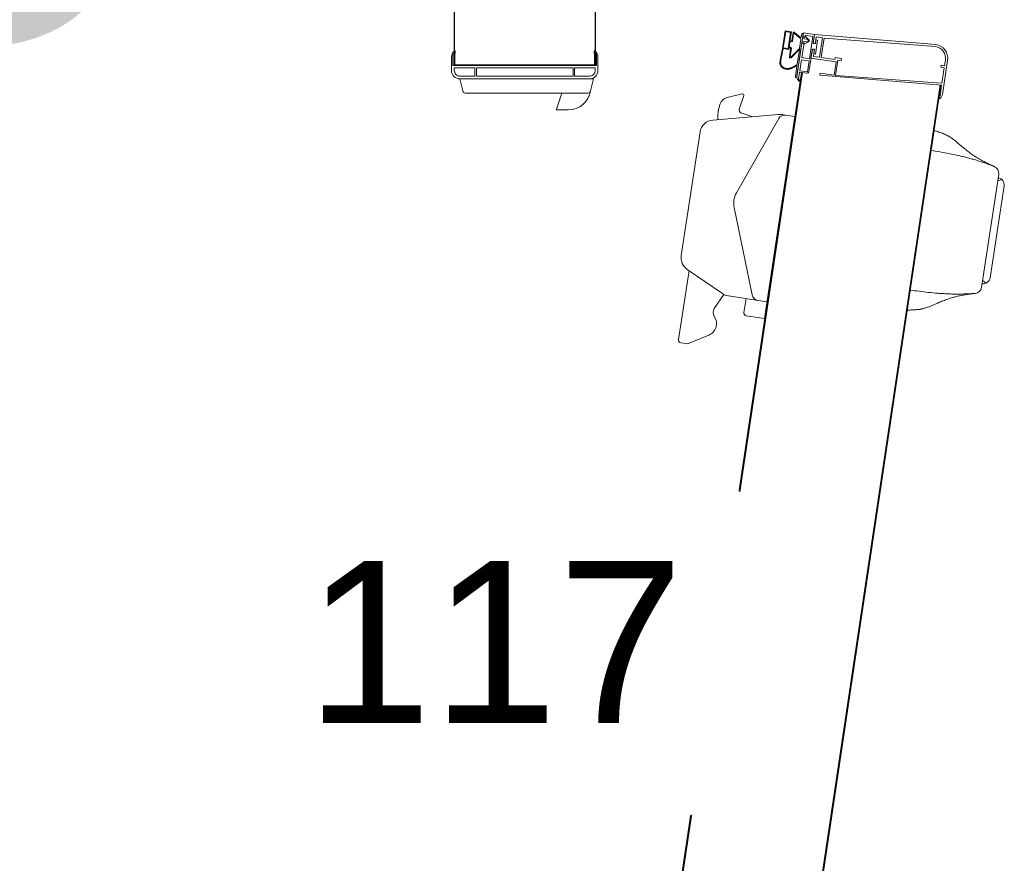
# Model space of a CAD drawing. Header units: millimetres. Extents: x 251300 to 581040, y -9130 to 111283.
# Tile 51 of 57: x 279721 to 280420, y 60001 to 60600. Entities that reach past the tile are written whole.
import ezdxf
from ezdxf.enums import TextEntityAlignment as Align

# ---------------------------------------------------------------- set-up
doc = ezdxf.new("R2010")
doc.units = ezdxf.units.MM
doc.set_wipeout_variables(frame=1)
for name, color, linetype, lineweight in [('APPARAAT1', 2, 'Continuous', 25), ('APPARAAT5', 7, 'Continuous', 5), ('POSITIENUMMER', 141, 'Continuous', 20), ('TEKST PS', 10, 'Continuous', 9)]:
    doc.layers.add(name, color=color, linetype=linetype, lineweight=lineweight)
doc.styles.add('PS', font='arial.ttf')
doc.styles.get("Standard").update_dxf_attribs({"font": 'arial.ttf'})
doc.dimstyles.get("Standard").update_dxf_attribs({"dimtxt": 0.18, "dimasz": 0.18, "dimexe": 0.18, "dimexo": 0.0625, "dimgap": 0.09, "dimtad": 0, "dimtih": 1, "dimtoh": 1, "dimdec": 4, "dimzin": 0, "dimdsep": 46, "dimtxsty": 'Standard', "dimcen": 0.09, "dimadec": 0, "dimazin": 0, "dimtfac": 1, "dimtdec": 4, "dimtofl": 0, "dimtmove": 0, "dimatfit": 3, "dimfxl": 1, "dimtolj": 1, "dimtzin": 0, "dimarcsym": 0})

# ---------------------------------------------------------------- blocks, each defined once
blk = doc.blocks.new('*D22')
at = {"layer": 'APPARAAT5', "color": 0, "lineweight": -2, "ltscale": 3, "transparency": 16777216}
for p, q in [((-90.0000004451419, 5.899351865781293), (-90.0000004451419, 2.920166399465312)), ((-10.00000041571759, 5.899358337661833), (-10.00000041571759, 2.920166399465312)), ((-89.99100044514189, 2.929166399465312), (-50.02666891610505, 2.929166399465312)), ((-10.00900041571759, 2.929166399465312), (-49.97333194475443, 2.929166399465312))]:
    blk.add_line(p, q, dxfattribs=at)
at = {"layer": 'APPARAAT5', "color": 0, "ltscale": 3, "transparency": 16777216}
for points in [[(-89.99100044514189, 2.930666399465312), (-89.99100044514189, 2.927666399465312), (-90.0000004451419, 2.929166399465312)], [(-10.00900041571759, 2.930666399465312), (-10.00900041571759, 2.927666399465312), (-10.00000041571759, 2.929166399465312)]]:
    blk.add_solid(points, dxfattribs=at)
at = {"layer": 'Defpoints', "color": 0, "ltscale": 3, "transparency": 16777216}
for p in [(-90.0000004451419, 5.902476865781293), (-10.00000041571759, 5.902483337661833), (-90.0000004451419, 2.929166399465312)]:
    blk.add_point(p, dxfattribs=at)
at = {"layer": 'APPARAAT5', "color": 0, "ltscale": 3, "transparency": 16777216, "insert": (-50.00000043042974, 2.929166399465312), "char_height": 0.009, "attachment_point": 5}
blk.add_mtext('\\A1;80.0000', dxfattribs=at)
blk = doc.blocks.new('POSITIENUMMER')
at = {"layer": 'POSITIENUMMER', "style": 'PS', "flags": 1}
for tag, p in [('MERK-TYPE', (-1.223591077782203, -6.806544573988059)), ('AFMETINGEN', (-1.223591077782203, -10.86303384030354)), ('OMSCHRIJVING', (-1.223591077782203, -14.79268355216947)), ('OPMERKINGEN', (-1.223591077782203, -18.97602202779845))]:
    blk.add_attdef(tag, p, '', height=2.8, dxfattribs=at)
blk.add_wipeout([(-5.032262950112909, 0.0007787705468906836), (-5.029001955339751, 0.10618616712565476), (-5.020457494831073, 0.20195036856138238), (-4.998425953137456, 0.3415247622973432), (-4.965630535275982, 0.47847367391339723), (-4.926067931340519, 0.6028461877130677), (-4.86174754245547, 0.7614289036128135), (-4.78115128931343, 0.9202483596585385), (-4.688174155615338, 1.072111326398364), (-4.60008236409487, 1.1960807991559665), (-4.539495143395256, 1.2731482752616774), (-4.478816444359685, 1.3449767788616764), (-4.425097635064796, 1.4047550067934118), (-4.347878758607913, 1.4853094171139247), (-4.2575753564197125, 1.5726415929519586), (-4.1812497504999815, 1.6415089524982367), (-4.0700982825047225, 1.7348597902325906), (-3.9112874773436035, 1.8561621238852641), (-3.7746965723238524, 1.950929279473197), (-3.6225159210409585, 2.047678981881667), (-3.4928559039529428, 2.123686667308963), (-3.306528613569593, 2.223833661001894), (-3.176570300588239, 2.2880089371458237), (-3.016439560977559, 2.3613122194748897), (-2.860133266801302, 2.427234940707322), (-2.717676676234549, 2.482850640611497), (-2.5334903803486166, 2.548910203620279), (-2.35887238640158, 2.6058666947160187), (-2.1668058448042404, 2.6625692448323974), (-2.0030048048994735, 2.7062916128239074), (-1.7279170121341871, 2.7706943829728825), (-1.5254038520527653, 2.811260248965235), (-1.3697134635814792, 2.8386797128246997), (-1.126969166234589, 2.8751360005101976), (-0.9349818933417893, 2.898702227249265), (-0.7259509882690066, 2.9192149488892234), (-0.5150929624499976, 2.9345826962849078), (-0.2784374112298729, 2.9455640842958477), (-0.09449865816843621, 2.9495679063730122), (0.16991961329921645, 2.9484133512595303), (0.34800724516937, 2.9430383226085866), (0.5801107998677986, 2.9304412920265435), (0.783692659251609, 2.914122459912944), (0.9954794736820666, 2.8918263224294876), (1.1474894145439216, 2.8724106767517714), (1.3194321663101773, 2.8469299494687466), (1.4692629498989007, 2.821604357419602), (1.677558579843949, 2.7814097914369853), (1.8801107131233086, 2.736538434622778), (2.0139500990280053, 2.703621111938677), (2.157937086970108, 2.665176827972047), (2.372695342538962, 2.601700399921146), (2.542999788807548, 2.5458181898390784), (2.6547385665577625, 2.5063173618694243), (2.782806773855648, 2.4581182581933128), (2.9083520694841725, 2.4076620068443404), (3.054617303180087, 2.344599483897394), (3.208738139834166, 2.2727631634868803), (3.3239185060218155, 2.2151536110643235), (3.460775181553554, 2.1419263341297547), (3.609460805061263, 2.0558756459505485), (3.7347029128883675, 1.9775151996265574), (3.848267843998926, 1.901225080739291), (4.004341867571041, 1.7870428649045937), (4.114096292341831, 1.6992191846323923), (4.20870269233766, 1.6176474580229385), (4.3342685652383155, 1.499393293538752), (4.43424608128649, 1.3953293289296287), (4.5299434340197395, 1.2853673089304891), (4.621960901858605, 1.167387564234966), (4.693985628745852, 1.0640635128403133), (4.769480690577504, 0.9416647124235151), (4.828023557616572, 0.8328644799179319), (4.891049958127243, 0.6951077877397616), (4.928832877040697, 0.5963915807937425), (4.967178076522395, 0.4746478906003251), (4.991253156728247, 0.3780308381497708), (5.017517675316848, 0.22929829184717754), (5.02791255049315, 0.12921523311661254), (5.031212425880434, 0.07273644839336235), (5.0322629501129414, 0.04071784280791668), (5.0312733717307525, -0.07127661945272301), (5.023561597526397, -0.17811648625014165), (5.024301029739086, -0.17079940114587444), (5.006612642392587, -0.3002368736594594), (4.964974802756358, -0.48250753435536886), (4.9197482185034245, -0.6216360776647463), (4.875419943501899, -0.7318700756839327), (4.793814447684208, -0.8982060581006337), (4.742608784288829, -0.9872039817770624), (4.686341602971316, -1.075582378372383), (4.618965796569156, -1.1714573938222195), (4.523806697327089, -1.292776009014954), (4.443224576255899, -1.3854835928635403), (4.374766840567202, -1.4584221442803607), (4.276968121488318, -1.5549092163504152), (4.196359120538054, -1.6286327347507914), (4.046271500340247, -1.7542926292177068), (3.9473192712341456, -1.8301201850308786), (3.833867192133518, -1.911199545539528), (3.6515042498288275, -2.030207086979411), (3.5177236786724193, -2.1098115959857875), (3.367381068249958, -2.1924849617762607), (3.2287439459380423, -2.2630101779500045), (3.116707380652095, -2.3163544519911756), (2.9299052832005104, -2.398669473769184), (2.808001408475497, -2.448256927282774), (2.670847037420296, -2.5004333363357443), (2.504771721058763, -2.5588107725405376), (2.2634066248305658, -2.6349493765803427), (2.120221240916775, -2.6755611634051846), (1.9005233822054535, -2.7316927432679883), (1.7054837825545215, -2.775571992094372), (1.5503542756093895, -2.8066597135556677), (1.4069613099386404, -2.832496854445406), (1.2779571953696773, -2.853426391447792), (1.1079957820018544, -2.8777364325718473), (0.8445790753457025, -2.9082763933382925), (0.6752384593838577, -2.923437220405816), (0.4639258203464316, -2.937545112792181), (0.2893207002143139, -2.9452229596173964), (0.09529083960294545, -2.9495679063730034), (-0.11829977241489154, -2.9492756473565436), (-0.3299281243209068, -2.9437382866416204), (-0.5632941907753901, -2.931539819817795), (-0.8340714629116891, -2.909270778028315), (-1.0891819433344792, -2.880140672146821), (-1.3017372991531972, -2.8496555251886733), (-1.581160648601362, -2.8006556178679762), (-1.8295825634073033, -2.748174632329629), (-2.0525081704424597, -2.6935172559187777), (-2.130088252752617, -2.6727356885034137), (-2.147978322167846, -2.6678104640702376), (-2.405920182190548, -2.5910454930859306), (-2.6134685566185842, -2.5210097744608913), (-2.7925814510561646, -2.454122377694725), (-2.944742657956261, -2.3922154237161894), (-3.0841069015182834, -2.3310820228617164), (-3.252179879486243, -2.251211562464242), (-3.37149404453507, -2.190058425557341), (-3.4990901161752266, -2.120160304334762), (-3.6406437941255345, -2.0366037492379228), (-3.7599331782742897, -1.960705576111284), (-3.889165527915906, -1.872071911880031), (-3.968985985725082, -1.8135862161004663), (-4.08171645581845, -1.7254572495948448), (-4.146213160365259, -1.6717748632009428), (-4.323490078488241, -1.5095802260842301), (-4.477069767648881, -1.3469772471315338), (-4.552325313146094, -1.2573097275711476), (-4.638058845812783, -1.1445747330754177), (-4.731587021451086, -1.0044377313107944), (-4.7939636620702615, -0.8970526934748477), (-4.857807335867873, -0.7700261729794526), (-4.90928816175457, -0.6481845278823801), (-4.943993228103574, -0.550115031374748), (-4.974894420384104, -0.44417753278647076), (-5.010072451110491, -0.27673704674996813), (-5.021457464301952, -0.1932212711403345), (-5.03094384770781, -0.06754753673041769)]).dxf.layer = 'POSITIENUMMER'
at = {"layer": 'POSITIENUMMER'}
blk.add_attdef('POS', text='', height=2.304000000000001, dxfattribs=at).set_placement((0.0002396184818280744, -1.729913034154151e-06), align=Align.MIDDLE)
blk = doc.blocks.new('*U21')
at = {"layer": 'APPARAAT1'}
for p, q in [((5.684341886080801e-14, 10.00000000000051), (-9.05000101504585, 9.999996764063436)), ((5.684341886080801e-14, 5.115907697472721e-13), (-9.049999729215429, -3.235936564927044e-06))]:
    blk.add_line(p, q, dxfattribs=at)
at = {"layer": 'APPARAAT5', "ltscale": 3}
for p, q in [((-20.85414792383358, 38.53725019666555), (-24.11689196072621, 38.04277941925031)), ((-20.85414792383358, 38.53725019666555), (-17.59140388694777, 39.03172097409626)), ((-20.77922810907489, 38.04289503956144), (-16.75793988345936, 38.65232363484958)), ((-20.77922810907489, 38.04289503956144), (-24.80051633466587, 37.433466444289)), ((-8.687402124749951, 35.02060334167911), (-11.10422698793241, 34.6543322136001)), ((-91.53631812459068, 22.43528739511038), (-10.43711351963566, 34.55315559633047)), ((-10.42887234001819, 34.49877652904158), (-91.52806854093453, 22.38090960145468)), ((-11.18853253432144, 34.43927203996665), (-11.42575973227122, 34.40332011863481)), ((-10.44460466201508, 34.60258557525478), (-11.19602451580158, 34.48870755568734)), ((-11.19602451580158, 34.48870755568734), (-11.18853253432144, 34.43927203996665)), ((-9.7299356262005, 25.95089213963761), (-10.44460466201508, 34.60258557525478)), ((-9.2087167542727, 34.78988501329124), (-10.2962981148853, 34.62506151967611)), ((-9.746452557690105, 27.06094934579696), (-10.2962981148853, 34.62506151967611)), ((-9.171256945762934, 34.54270741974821), (-9.2087167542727, 34.78988501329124)), ((-9.022950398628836, 34.56518336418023), (-9.171256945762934, 34.54270741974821)), ((-8.664926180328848, 34.87229679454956), (-9.06041030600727, 34.81236094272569)), ((-9.06041030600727, 34.81236094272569), (-9.022950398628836, 34.56518336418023)), ((-13.65350830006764, 34.06570907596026), (-26.40655162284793, 32.13297786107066)), ((-7.097866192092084, 26.26887012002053), (-7.697158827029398, 34.15925669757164)), ((-7.548852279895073, 34.18173264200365), (-6.841675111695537, 25.57947463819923)), ((-8.548024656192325, 27.49542634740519), (-8.69633120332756, 27.47295040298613)), ((-8.658871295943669, 27.2257728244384), (-8.69633120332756, 27.47295040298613)), ((-8.548024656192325, 27.49542634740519), (-8.480596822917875, 27.05050670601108)), ((-8.658871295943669, 27.2257728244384), (-9.746452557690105, 27.06094934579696)), ((-8.792193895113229, 27.10442594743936), (-9.731468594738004, 26.96207831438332)), ((-9.731468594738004, 26.96207831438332), (-9.581629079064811, 25.97336808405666)), ((-8.522482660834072, 25.32474736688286), (-8.792193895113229, 27.10442594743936)), ((-8.480596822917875, 27.05050670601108), (-8.628903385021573, 27.02803086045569)), ((-8.628903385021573, 27.02803086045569), (-8.482060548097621, 26.05909475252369)), ((-9.581629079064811, 25.97336808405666), (-9.7299356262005, 25.95089213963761)), ((-7.097866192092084, 26.26887012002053), (-8.482060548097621, 26.05909475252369)), ((-7.079885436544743, 26.1502248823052), (-8.464079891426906, 25.94044949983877)), ((-8.464079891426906, 25.94044949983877), (-8.396652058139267, 25.4955298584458)), ((-7.012457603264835, 25.70530524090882), (-7.079885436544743, 26.1502248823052)), ((-8.715140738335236, 25.19441554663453), (-9.506109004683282, 25.0745439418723)), ((-7.874890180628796, 25.42289787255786), (-9.491431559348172, 25.17791017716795)), ((-8.632728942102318, 24.65062487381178), (-8.715140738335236, 25.19441554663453)), ((-6.98489767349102, 25.45663479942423), (-8.566834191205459, 25.21689149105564)), ((-8.484422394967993, 24.67310081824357), (-8.566834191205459, 25.21689149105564)), ((-7.949030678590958, 25.41165435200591), (-8.522482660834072, 25.32474736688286)), ((-7.971506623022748, 25.55996089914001), (-8.396652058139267, 25.4955298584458)), ((-7.243023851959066, 25.79174050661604), (-8.231734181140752, 25.64190097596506)), ((-8.213753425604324, 25.52325573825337), (-8.231734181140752, 25.64190097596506)), ((-7.897366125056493, 25.57120441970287), (-8.213753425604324, 25.52325573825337)), ((-7.874890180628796, 25.42289787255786), (-7.897366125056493, 25.57120441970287)), ((-7.891808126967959, 25.50123995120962), (-7.890309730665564, 25.49135284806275)), ((-7.225043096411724, 25.67309526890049), (-7.511769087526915, 25.62964177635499)), ((-7.489293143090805, 25.48133522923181), (-7.511769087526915, 25.62964177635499)), ((-7.494825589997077, 25.55128860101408), (-7.496323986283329, 25.56117570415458)), ((-6.85157499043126, 25.57798179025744), (-7.489293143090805, 25.48133522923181)), ((-7.012457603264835, 25.70530524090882), (-7.437603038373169, 25.64087420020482)), ((-6.841675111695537, 25.57947463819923), (-7.415127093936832, 25.49256765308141)), ((-7.225043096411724, 25.67309526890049), (-7.243023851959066, 25.79174050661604)), ((-6.978985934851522, 24.93322922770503), (-7.215686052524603, 25.17701351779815)), ((-6.902485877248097, 24.91284412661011), (-6.98489767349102, 25.45663479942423)), ((-6.731703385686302, 24.78701352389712), (-6.85157499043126, 25.57798179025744)), ((-90.63217224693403, 12.60021542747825), (-9.552774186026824, 24.71508193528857)), ((-9.545044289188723, 24.6640765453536), (-90.62444235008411, 12.549210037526)), ((-89.5458027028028, 12.7126785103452), (-9.545044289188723, 24.6640765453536)), ((-10.16789213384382, 24.56968288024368), (-10.20396859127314, 24.56421547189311)), ((-10.16789213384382, 24.56968288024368), (-9.99710964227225, 24.44385227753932)), ((-9.522568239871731, 24.51576930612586), (-9.99710964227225, 24.44385227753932)), ((-6.830506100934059, 24.77162816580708), (-9.846072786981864, 24.31461746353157)), ((-7.552332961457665, 24.6626467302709), (-9.776090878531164, 24.32563501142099)), ((-9.522568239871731, 24.51576930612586), (-9.600484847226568, 25.02989866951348)), ((-9.423697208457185, 24.53075326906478), (-9.506109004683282, 25.0745439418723)), ((-8.632728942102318, 24.65062487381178), (-9.423697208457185, 24.53075326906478)), ((-7.928268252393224, 24.50411990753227), (-8.95444704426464, 24.34860200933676)), ((-8.632728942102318, 24.65062487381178), (-8.830471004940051, 24.6206569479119)), ((-7.918941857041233, 24.4880099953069), (-8.496583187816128, 23.9085180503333)), ((-7.446276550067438, 24.83043233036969), (-8.484422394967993, 24.67310081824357)), ((-7.84270543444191, 24.50356170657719), (-8.425767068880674, 23.91725120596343)), ((-7.198551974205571, 24.61470873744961), (-7.811057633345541, 24.52188324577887)), ((-7.527543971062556, 24.85009493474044), (-7.373704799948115, 25.15306568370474)), ((-7.446268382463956, 24.8304264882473), (-7.506714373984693, 24.82126586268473)), ((-7.443279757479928, 24.81065812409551), (-7.446276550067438, 24.83043233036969)), ((-7.423732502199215, 24.68172445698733), (-7.446268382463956, 24.8304264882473)), ((-7.32486145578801, 24.69670832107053), (-7.368817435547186, 24.98674995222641)), ((-7.359110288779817, 25.0470086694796), (-7.308402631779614, 25.14687221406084)), ((-7.198200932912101, 25.07139447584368), (-7.276220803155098, 25.15174938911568)), ((-7.127119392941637, 24.72667624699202), (-7.171075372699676, 25.01671787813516)), ((-7.14025673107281, 24.58957714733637), (-6.77259151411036, 24.15596694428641)), ((-7.061432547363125, 24.59175158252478), (-6.694665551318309, 24.16099096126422)), ((-6.902485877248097, 24.91284412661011), (-7.050792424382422, 24.89036818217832)), ((-7.047795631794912, 24.87059397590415), (-7.050792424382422, 24.89036818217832)), ((-6.990338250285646, 24.8995228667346), (-7.050784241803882, 24.89036224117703)), ((-7.028248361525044, 24.74166020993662), (-7.050784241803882, 24.89036224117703)), ((-6.815522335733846, 24.67275710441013), (-7.041297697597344, 24.63854071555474)), ((-6.731703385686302, 24.78701352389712), (-6.899784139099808, 24.76154078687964)), ((-12.66923257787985, 24.19060356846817), (-27.00553213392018, 22.01792894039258)), ((-12.66923257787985, 24.19060356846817), (-12.5455944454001, 23.37478269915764)), ((-9.075538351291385, 24.33025055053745), (-9.831088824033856, 24.21574643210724)), ((-9.332011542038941, 24.39293549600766), (-9.776090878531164, 24.32563501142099)), ((-7.869801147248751, 23.88084400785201), (-8.431298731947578, 23.79574871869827)), ((-7.848751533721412, 23.93460501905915), (-8.38846170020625, 23.85281162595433)), ((-7.751175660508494, 23.77239444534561), (-7.899482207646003, 23.7499185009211)), ((-6.695650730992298, 23.88178883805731), (-7.842554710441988, 23.7079749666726)), ((-7.751175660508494, 23.77239444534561), (-7.823242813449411, 23.86261448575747)), ((-7.69409237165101, 23.78104545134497), (-7.802193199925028, 23.91637549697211)), ((-7.397479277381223, 23.82599734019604), (-7.69409237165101, 23.78104545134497)), ((-7.397479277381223, 23.82599734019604), (-7.334330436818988, 23.9872803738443)), ((-7.340396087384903, 23.83464833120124), (-7.298296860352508, 23.94217035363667)), ((-6.653707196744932, 23.9387163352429), (-7.340396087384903, 23.83464833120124)), ((-7.295263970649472, 24.01848628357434), (-6.799467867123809, 24.09362447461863)), ((-6.741646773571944, 24.05181636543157), (-7.259230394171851, 23.97337626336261)), ((-6.643206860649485, 23.53574022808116), (-6.695650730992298, 23.88178883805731)), ((-6.586279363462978, 23.49379669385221), (-6.653707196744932, 23.9387163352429)), ((-12.51939294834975, 23.20189325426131), (-12.52937123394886, 23.19621207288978)), ((-7.839553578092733, 23.35448203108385), (-8.665138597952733, 23.19202984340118)), ((-7.832054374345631, 23.30499885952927), (-8.655485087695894, 23.14297055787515)), ((-7.839553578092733, 23.35448203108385), (-7.899482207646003, 23.7499185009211)), ((-7.790110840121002, 23.36192635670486), (-7.842554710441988, 23.7079749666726)), ((-6.586279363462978, 23.49379669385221), (-7.832054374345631, 23.30499885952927)), ((-6.643206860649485, 23.53574022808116), (-7.790110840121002, 23.36192635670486)), ((-12.81781367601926, 23.03198661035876), (-18.08114392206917, 20.03529474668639)), ((-12.53366305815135, 23.02761295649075), (-12.91603175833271, 18.35774674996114)), ((-27.00553213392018, 22.01792894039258), (-26.81074061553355, 20.73260553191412)), ((-25.819079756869, 22.19773649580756), (-25.40402533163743, 19.45901782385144)), ((-25.32743039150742, 21.13906063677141), (-19.12411220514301, 19.86929326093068)), ((-12.6826067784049, 21.20856409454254), (-12.39528085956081, 20.35566089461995)), ((-25.59432031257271, 20.71467102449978), (-26.58303062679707, 20.564831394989)), ((-12.14189661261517, 20.22997706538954), (-11.17827391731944, 20.55460214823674)), ((-11.04936908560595, 20.43544384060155), (-11.31742905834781, 19.36963741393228)), ((-25.30562416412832, 19.13866099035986), (-26.28797012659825, 18.46290374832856)), ((-23.51910476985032, 16.54160403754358), (-25.23920243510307, 19.04210410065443)), ((-11.77281136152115, 18.87700725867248), (-11.88447928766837, 18.83938857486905)), ((-28.19761045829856, 18.06431288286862), (-28.76819918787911, 16.67793773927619)), ((-13.76285670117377, 17.45064330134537), (-22.54537762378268, 16.11964709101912)), ((-28.79378660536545, 16.46576385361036), (-28.73707702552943, 16.09156814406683)), ((-23.60536387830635, 16.66699856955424), (-28.50936703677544, 15.92379400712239)), ((-9.999971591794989, 9.885484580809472), (-10.8484786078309, 9.673357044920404)), ((-9.999972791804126, 9.885484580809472), (-10.0000002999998, 0.4000848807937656)), ((-8.47233571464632, 10.20008610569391), (-9.400001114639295, 10.20008530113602)), ((-9.200000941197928, 10.0000854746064), (-9.400000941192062, 10.00008530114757)), ((-9.200000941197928, 10.0000854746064), (-9.199998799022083, 8.530085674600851)), ((-8.330001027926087, 10.10008622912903), (-9.050001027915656, 10.10008560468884)), ((-9.049999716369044, -0.09991439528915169), (-9.050001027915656, 10.10008560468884)), ((-9.000012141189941, 10.00008564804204), (-9.00001100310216, 8.564806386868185e-05)), ((-9.00001209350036, 9.945085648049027), (-8.20000109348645, 9.945086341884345)), ((-8.200001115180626, 9.970086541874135), (-8.200001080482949, 9.930086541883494)), ((-8.000001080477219, 9.930086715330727), (-8.200001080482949, 9.930086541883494)), ((-8.000000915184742, 9.970086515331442), (-8.00000088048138, 9.930086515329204)), ((-10.99997123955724, 9.479328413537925), (-10.99997123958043, 0.7916390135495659)), ((-10.00000014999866, 0.4000847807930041), (-10.00000059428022, 9.600084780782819)), ((-9.799998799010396, 8.530085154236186), (-9.80000059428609, 9.600084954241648)), ((-9.199998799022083, 8.530085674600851), (-9.799998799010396, 8.530085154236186)), ((-9.199998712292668, 8.430085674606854), (-9.799998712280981, 8.43008515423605)), ((-9.799996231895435, 1.570085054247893), (-9.799998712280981, 8.43008515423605)), ((-9.199996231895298, 1.570085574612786), (-9.199998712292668, 8.430085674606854)), ((-12.19996935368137, 7.304853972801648), (-12.19997003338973, 8.088583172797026)), ((-10.99996964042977, 7.635483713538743), (-12.13415791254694, 7.257419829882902)), ((-9.80000014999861, 0.4000849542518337), (-9.799996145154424, 1.470085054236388)), ((-9.199996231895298, 1.570085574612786), (-9.799996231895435, 1.570085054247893)), ((-9.199996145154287, 1.470085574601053), (-9.799996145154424, 1.470085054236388)), ((-9.199999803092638, 8.547461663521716e-05), (-9.199996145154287, 1.470085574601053)), ((-9.999970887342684, 0.3854845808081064), (-10.84847827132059, 0.5976106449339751)), ((-9.399999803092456, 8.530114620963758e-05), (-9.199999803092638, 8.547461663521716e-05)), ((-8.199999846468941, 0.05008634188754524), (-9.000011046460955, 0.05008564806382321)), ((-8.000000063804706, 0.07008661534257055), (-8.200000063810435, 0.07008644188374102)), ((-8.199999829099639, 0.03008634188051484), (-8.199999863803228, 0.07008634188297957)), ((-7.999999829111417, 0.03008651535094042), (-7.999999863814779, 0.07008651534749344)), ((-8.472334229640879, -0.1999138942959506), (-9.399999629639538, -0.1999146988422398)), ((-8.329999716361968, -0.0999137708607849), (-9.049999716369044, -0.09991439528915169))]:
    blk.add_line(p, q, dxfattribs=at)
for centre, radius, start, end in [((-17.51648407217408, 38.53736581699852), 0.4999999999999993, 8.617632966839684, 98.61763297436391), ((-20.43214974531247, 39.67030457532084), 3.375380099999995, 341.1459029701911, 346.4314689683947), ((-16.68302006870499, 38.15796847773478), 0.4999999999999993, 21.00494997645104, 98.6176319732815), ((-24.04197214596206, 37.54842426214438), 0.4999999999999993, 98.61763297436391, 188.6176329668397), ((-21.59291430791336, 39.49439113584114), 3.375382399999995, 210.8037999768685, 216.0893629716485), ((-24.72559651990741, 36.93911128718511), 0.4999999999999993, 98.61763397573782, 176.2303159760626), ((-8.537562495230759, 34.03189302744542), 0.9999999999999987, 8.617628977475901, 98.61762896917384), ((-11.00723779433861, 34.19865559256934), 0.4658842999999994, 102.0158939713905, 153.9405569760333), ((-8.537562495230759, 34.03189302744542), 0.8499999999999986, 8.617628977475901, 98.61762896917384), ((-9.471952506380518, 25.04937782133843), 0.1299999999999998, 98.61762896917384, 188.6176289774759), ((-7.96101784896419, 25.49075117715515), 0.0699999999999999, 8.617628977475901, 98.61762896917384), ((-7.95951945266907, 25.48086407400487), 0.0699999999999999, 278.6176289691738, 8.617628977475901), ((-7.427114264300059, 25.57166447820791), 0.0699999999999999, 98.61762896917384, 188.6176289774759), ((-7.425615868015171, 25.5617773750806), 0.0699999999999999, 188.6176289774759, 278.6176289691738), ((-7.284540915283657, 25.10779092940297), 0.09999999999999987, 98.61762896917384, 153.0799509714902), ((-7.287431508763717, 25.10735285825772), 0.09999999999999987, 44.15530697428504, 98.61762896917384), ((-9.836026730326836, 24.72111913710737), 0.3999999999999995, 203.0951409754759, 278.6176289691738), ((-7.926769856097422, 24.49423280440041), 0.009999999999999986, 321.517190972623, 98.61762896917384), ((-7.803565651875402, 24.47244773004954), 0.04999999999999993, 98.61762896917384, 141.5171909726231), ((-7.571812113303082, 24.79117907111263), 0.1299999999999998, 278.6176289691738, 8.617628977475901), ((-7.509711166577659, 24.84104006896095), 0.01999999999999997, 153.0799509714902, 278.6176289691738), ((-7.269946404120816, 25.00173391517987), 0.09999999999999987, 153.0799509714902, 188.6176289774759), ((-7.290569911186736, 25.13781723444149), 0.01999999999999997, 44.15530697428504, 153.0799509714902), ((-7.189561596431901, 24.55538611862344), 0.05999999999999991, 34.73975297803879, 98.61762896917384), ((-7.269946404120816, 25.00173391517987), 0.09999999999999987, 8.617628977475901, 44.15530697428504), ((-7.036802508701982, 24.60887940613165), 0.02999999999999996, 98.61762896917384, 214.81491497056), ((-6.919263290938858, 24.89007312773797), 0.1299999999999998, 188.6176289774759, 278.6176289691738), ((-6.993335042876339, 24.91929707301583), 0.01999999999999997, 278.6176289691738, 44.15530697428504), ((-6.823014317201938, 24.72219262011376), 0.04999999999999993, 278.6176289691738, 98.61762896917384), ((-9.838580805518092, 24.26518194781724), 0.04999999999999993, 98.61762896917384, 278.6176289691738), ((-9.072541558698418, 24.31047634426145), 0.01999999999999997, 336.9881729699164, 98.61763397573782), ((-8.946955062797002, 24.29916649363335), 0.04999999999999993, 98.61762896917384, 156.9594849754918), ((-8.441787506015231, 23.86495844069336), 0.0699999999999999, 141.5171909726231, 278.6176289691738), ((-8.394455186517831, 23.89236005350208), 0.03999999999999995, 141.5171909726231, 278.6176289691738), ((-7.862309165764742, 23.83140849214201), 0.04999999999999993, 38.61762896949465, 98.61762896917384), ((-7.841259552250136, 23.88516950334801), 0.04999999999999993, 38.61762896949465, 98.61762896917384), ((-7.287771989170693, 23.96905076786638), 0.04999999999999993, 98.61762896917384, 158.6176289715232), ((-7.251738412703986, 23.92394074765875), 0.04999999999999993, 98.61762896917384, 158.6176289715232), ((-6.805461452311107, 24.13317288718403), 0.03999999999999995, 278.6176289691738, 34.73975297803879), ((-6.752135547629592, 24.12102608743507), 0.0699999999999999, 278.6176289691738, 34.81491497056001), ((-13.06520297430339, 23.46649616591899), 0.4999999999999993, 299.655143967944, 8.617632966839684), ((-14.02865991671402, 23.15002325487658), 1.499999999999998, 355.3190629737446, 8.617632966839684), ((-25.22716356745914, 21.6289040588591), 0.4999999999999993, 188.6176329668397, 258.4318299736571), ((-26.61299855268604, 20.76257345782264), 0.1999999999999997, 188.6176329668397, 278.6176329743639), ((-12.20574687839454, 20.41951114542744), 0.1999999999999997, 198.6176329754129, 288.617632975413), ((-11.14634883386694, 20.45983510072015), 0.09999999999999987, 345.8824069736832, 108.617632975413), ((-18.82331171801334, 21.33882342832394), 1.499999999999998, 258.4318299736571, 299.655143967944), ((-24.4153150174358, 19.6088574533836), 0.9999999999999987, 188.6176329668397, 214.5241409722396), ((-11.99628711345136, 19.5403763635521), 0.6999999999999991, 288.617632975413, 345.8824069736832), ((-27.36534283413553, 17.72177743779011), 0.8999999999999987, 55.44897297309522, 157.6294639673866), ((-26.57134684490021, 18.87484740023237), 0.4999999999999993, 235.4489729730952, 304.5241409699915), ((-13.91269633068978, 18.43935361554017), 0.9999999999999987, 278.6176329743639, 355.3190629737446), ((-28.3983024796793, 16.5256997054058), 0.3999999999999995, 157.6294639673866, 188.6176329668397), ((-28.53933496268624, 16.12153606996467), 0.1999999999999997, 188.6176329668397, 278.6176329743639), ((-22.69521725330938, 17.10835740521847), 0.9999999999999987, 214.5241409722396, 278.6176329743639), ((-9.400000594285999, 9.600085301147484), 0.5999999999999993, 90.00004969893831, 180.0000496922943), ((-9.400000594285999, 9.600085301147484), 0.3999999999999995, 90.00004969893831, 180.0000496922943), ((-8.472335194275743, 9.600086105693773), 0.5999999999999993, 38.07317269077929, 90.00004969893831), ((-8.330000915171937, 9.970086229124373), 0.1299999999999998, 4.969229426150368e-05, 90.00004969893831), ((-10.59587793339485, 8.088584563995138), 1.604777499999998, 99.05632569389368, 180.0000496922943), ((-10.79997123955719, 9.47932858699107), 0.1999999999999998, 104.0362926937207, 180.0000496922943), ((-12.14996935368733, 7.304854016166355), 0.04999999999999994, 180.0000496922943, 288.4349986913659), ((-10.7999712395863, 0.7916391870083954), 0.1999999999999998, 180.0000496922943, 255.9638066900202), ((-9.400000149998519, 0.4000853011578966), 0.5999999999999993, 180.0000496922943, 270.0000496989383), ((-9.400000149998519, 0.4000853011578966), 0.3999999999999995, 180.0000496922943, 270.0000496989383), ((-8.472334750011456, 0.4000861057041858), 0.5999999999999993, 270.0000496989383, 321.926926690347), ((-8.329999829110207, 0.03008622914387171), 0.1299999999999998, 270.0000496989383, 4.969229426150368e-05)]:
    blk.add_arc(centre, radius, start, end, dxfattribs=at)
for points, start_tangent, end_tangent in [([(-16.21624536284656, 38.33719272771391), (-16.068397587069, 38.02184585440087), (-15.91172752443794, 37.69980931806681), (-15.74377200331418, 37.37804472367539), (-15.65479245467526, 37.21943990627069), (-15.5620678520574, 37.06351367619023), (-15.51420493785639, 36.98682696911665), (-15.465302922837, 36.91111095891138), (-15.36452188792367, 36.76243699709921), (-15.26008554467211, 36.6170231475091), (-15.15237073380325, 36.47436864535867), (-15.04175429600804, 36.33397272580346), (-14.92861307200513, 36.19533462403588), (-14.81332390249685, 36.05795357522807), (-14.75499160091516, 35.98957795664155), (-14.69628373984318, 35.9213220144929), (-14.57857598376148, 35.78470028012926), (-14.4621241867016, 35.64706464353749), (-14.34890314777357, 35.50737404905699), (-14.24088766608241, 35.36458744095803), (-14.14005254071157, 35.2176637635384), (-14.09294473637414, 35.14232519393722), (-14.04836709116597, 35.06556492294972), (-14.00636468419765, 34.98736187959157), (-13.96673688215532, 34.90782780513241), (-13.89374047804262, 34.74524708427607), (-13.76673216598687, 34.40939900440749), (-13.65350831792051, 34.06570902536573)], (0.4222595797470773, -0.9064749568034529), (0.3060956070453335, -0.9520007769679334)), ([(-16.21624536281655, 38.33719272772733), (-16.09908654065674, 38.02732871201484), (-15.98598120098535, 37.7159256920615), (-15.87832465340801, 37.40267470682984), (-15.82697571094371, 37.24525967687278), (-15.77748819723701, 37.08727335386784), (-15.68398301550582, 36.7696541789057), (-15.59724361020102, 36.45004383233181), (-15.51663647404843, 36.12868754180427), (-15.44152809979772, 35.80583053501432), (-15.3052736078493, 35.15659528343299), (-15.18341207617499, 34.50429989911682), (-15.07087544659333, 33.85090620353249)], (0.3584486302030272, -0.9335494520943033), (0.1654007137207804, -0.9862264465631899)), ([(-25.22451467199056, 36.97198421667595), (-25.27228750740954, 36.62699092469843), (-25.32650435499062, 36.27299435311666), (-25.39158047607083, 35.91591367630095), (-25.42957053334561, 35.73806654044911), (-25.47193113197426, 35.56166806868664), (-25.49492285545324, 35.47424329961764), (-25.51919463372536, 35.38743775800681), (-25.57139871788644, 35.21557881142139), (-25.62805993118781, 35.04575053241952), (-25.68866997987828, 34.87758629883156), (-25.75272057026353, 34.7107194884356), (-25.81970340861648, 34.54478347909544), (-25.88911020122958, 34.3794116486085), (-25.92456373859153, 34.29682273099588), (-25.96041143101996, 34.2142368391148), (-26.03235318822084, 34.0488736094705), (-26.10279496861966, 33.88291414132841), (-26.16954218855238, 33.71594925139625), (-26.23040026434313, 33.54756975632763), (-26.28317461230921, 33.37736647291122), (-26.30584458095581, 33.29145304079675), (-26.32567675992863, 33.20493142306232), (-26.34262185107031, 33.11779485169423), (-26.3569045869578, 33.03009060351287), (-26.37845115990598, 32.8531818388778), (-26.4002458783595, 32.49478257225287), (-26.40655158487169, 32.13297781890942)], (-0.1347136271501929, -0.9908845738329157), (-0.01027674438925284, -0.9999471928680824)), ([(-25.22451467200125, 36.97198421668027), (-25.24460114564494, 36.64132059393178), (-25.26036016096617, 36.31038810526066), (-25.27036751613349, 35.979305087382), (-25.27276925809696, 35.81374411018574), (-25.27322388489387, 35.64818902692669), (-25.26842104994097, 35.31712695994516), (-25.25656627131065, 34.98616780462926), (-25.23833726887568, 34.6553580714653), (-25.21441176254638, 34.32474427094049), (-25.15218211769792, 33.6642905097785), (-25.07529909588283, 33.00517860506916), (-24.98918445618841, 32.34778064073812)], (-0.06574592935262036, -0.9978363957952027), (0.1342413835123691, -0.990948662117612)), ([(-9.054133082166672, 24.30265788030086), (-9.0549839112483, 24.30116019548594), (-9.056815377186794, 24.29809946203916), (-9.059571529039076, 24.29355011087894), (-9.063196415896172, 24.28758657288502), (-9.067634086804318, 24.2802832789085), (-9.072828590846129, 24.27171465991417), (-9.08526429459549, 24.25107917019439), (-9.100055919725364, 24.22627555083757), (-9.116755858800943, 24.19789924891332), (-9.134916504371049, 24.16654571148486), (-9.15409024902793, 24.13281038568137), (-9.193686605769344, 24.06057615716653), (-9.231964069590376, 23.98596014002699), (-9.249489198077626, 23.94924757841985), (-9.265341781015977, 23.91372591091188), (-9.290473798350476, 23.84828848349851), (-9.306761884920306, 23.78998592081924), (-9.315388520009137, 23.73651412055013), (-9.317566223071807, 23.68552440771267), (-9.31450751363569, 23.63466810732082), (-9.311393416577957, 23.60855602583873), (-9.307419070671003, 23.58160713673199), (-9.302593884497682, 23.55378566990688), (-9.296789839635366, 23.5253050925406), (-9.281708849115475, 23.467264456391), (-9.261103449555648, 23.40928092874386), (-9.233900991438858, 23.35315021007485), (-9.199028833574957, 23.30066799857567), (-9.156169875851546, 23.25341982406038), (-9.107829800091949, 23.21220600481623), (-9.082593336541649, 23.19405478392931), (-9.057173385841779, 23.17764351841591), (-9.031965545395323, 23.16304933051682), (-9.007365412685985, 23.15034934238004), (-8.98376767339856, 23.13962070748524), (-8.961035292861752, 23.13095881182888), (-8.937606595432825, 23.12450789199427), (-8.911683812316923, 23.12042028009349), (-8.881469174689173, 23.11884830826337), (-8.845164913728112, 23.119944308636), (-8.800982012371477, 23.12385897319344), (-8.775911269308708, 23.12682027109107), (-8.750057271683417, 23.13019467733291), (-8.724590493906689, 23.13373976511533), (-8.700681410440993, 23.13721310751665), (-8.689676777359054, 23.1388471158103), (-8.679500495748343, 23.14037227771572), (-8.670298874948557, 23.14175828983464), (-8.662218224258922, 23.1429748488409), (-8.655404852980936, 23.14399165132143), (-8.65000507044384, 23.14477839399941), (-8.647880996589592, 23.14507602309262), (-8.646165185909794, 23.14530477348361), (-8.644875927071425, 23.14546085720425), (-8.644396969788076, 23.14551046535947), (-8.644199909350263, 23.14552795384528), (-8.644031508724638, 23.14554048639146), (-8.64378182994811, 23.14555044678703), (-8.643701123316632, 23.14554775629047), (-8.6436502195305, 23.14553987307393), (-8.643629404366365, 23.14552673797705), (-8.643638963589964, 23.14550829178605), (-8.643679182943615, 23.14548447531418), (-8.643750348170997, 23.1454552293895), (-8.643852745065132, 23.14542049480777), (-8.643986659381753, 23.14538021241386), (-8.644350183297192, 23.14528276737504), (-8.644843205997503, 23.14516242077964), (-8.645468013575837, 23.14501869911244), (-8.646226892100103, 23.14485112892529), (-8.647122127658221, 23.14465923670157), (-8.649330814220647, 23.144200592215), (-8.652112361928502, 23.14363897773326), (-8.655485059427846, 23.14297060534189)], (-0.4432522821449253, -0.896396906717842), (-0.9811849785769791, -0.1930700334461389)), ([(-8.992966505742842, 24.31873553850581), (-8.992996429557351, 24.31868921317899), (-8.993033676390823, 24.31863147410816), (-8.993085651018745, 24.31855085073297), (-8.99323339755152, 24.31832145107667), (-8.993438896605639, 24.31800201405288), (-8.993701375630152, 24.31759353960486), (-8.9940200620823, 24.31709702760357), (-8.994822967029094, 24.31584389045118), (-8.995841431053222, 24.3142506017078), (-8.997069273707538, 24.31232516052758), (-8.998500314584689, 24.31007556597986), (-9.00012837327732, 24.30750981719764), (-9.001947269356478, 24.30463591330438), (-9.003950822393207, 24.30146185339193), (-9.008487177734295, 24.29424526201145), (-9.0136879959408, 24.28592403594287), (-9.0195038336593, 24.27656216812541), (-9.025885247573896, 24.2662236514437), (-9.032782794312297, 24.25497247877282), (-9.040147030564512, 24.24287264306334), (-9.047928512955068, 24.22998813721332), (-9.064545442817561, 24.20212108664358), (-9.082238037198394, 24.17188327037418), (-9.10061074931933, 24.13978663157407), (-9.11926803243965, 24.10634311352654), (-9.13781433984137, 24.07206465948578), (-9.15585412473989, 24.03746321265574), (-9.188831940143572, 23.96933911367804), (-9.202978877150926, 23.93684034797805), (-9.215037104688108, 23.90606636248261), (-9.224660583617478, 23.87746110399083), (-9.23209187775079, 23.85066009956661), (-9.237959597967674, 23.82476865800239), (-9.242899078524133, 23.7988828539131), (-9.247541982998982, 23.7721034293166), (-9.252141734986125, 23.74401208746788), (-9.256250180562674, 23.71508264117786), (-9.259343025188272, 23.68588571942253), (-9.261117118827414, 23.62799909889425), (-9.256611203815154, 23.5705226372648), (-9.24574187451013, 23.51364623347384), (-9.22862361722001, 23.4583462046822), (-9.20543797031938, 23.40540154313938), (-9.17643147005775, 23.35539268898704), (-9.141880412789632, 23.30900324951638), (-9.10193374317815, 23.26715897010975), (-9.07994623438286, 23.24829985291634), (-9.056698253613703, 23.23104364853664), (-9.032331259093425, 23.21559601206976), (-9.006873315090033, 23.20221167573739), (-8.980000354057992, 23.19129303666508), (-8.965915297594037, 23.18689111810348), (-8.951500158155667, 23.18319656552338), (-8.922991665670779, 23.17752084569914), (-8.90957455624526, 23.17532691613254), (-8.896957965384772, 23.17346266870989), (-8.884655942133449, 23.17198873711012), (-8.87206931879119, 23.17098870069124), (-8.843645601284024, 23.17074463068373), (-8.806897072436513, 23.1733984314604), (-8.784472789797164, 23.17591626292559), (-8.760470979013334, 23.17898631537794), (-8.736170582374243, 23.18234694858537), (-8.712850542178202, 23.18573652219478), (-8.701957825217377, 23.18736039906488), (-8.691789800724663, 23.18889339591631), (-8.682506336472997, 23.19030280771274), (-8.674267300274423, 23.1915559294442), (-8.667232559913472, 23.19262005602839), (-8.664216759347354, 23.19307102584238), (-8.661561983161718, 23.19346248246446), (-8.659288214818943, 23.1937903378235), (-8.657415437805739, 23.19405050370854), (-8.656635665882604, 23.19415392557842), (-8.655963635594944, 23.1942388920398), (-8.655401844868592, 23.19430489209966), (-8.654952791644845, 23.19435141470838), (-8.654618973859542, 23.19437794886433), (-8.654402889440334, 23.1943839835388), (-8.654307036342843, 23.19436900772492), (-8.654333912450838, 23.19433251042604), (-8.654486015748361, 23.19427398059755), (-8.654765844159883, 23.19419290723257), (-8.655175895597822, 23.19408877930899), (-8.655718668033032, 23.1939610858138), (-8.656040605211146, 23.19388824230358), (-8.656396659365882, 23.19380931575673), (-8.65721236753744, 23.19363295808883), (-8.65816829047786, 23.19343150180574), (-8.659266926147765, 23.1932044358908), (-8.661902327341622, 23.19267143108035), (-8.665138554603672, 23.19202985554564)], (-0.550235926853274, 0.8350092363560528), (-0.9811849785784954, -0.1930700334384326)), ([(-11.88447932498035, 18.83938858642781), (-12.02549372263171, 18.8020773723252), (-12.1665614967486, 18.76820135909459), (-12.23732800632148, 18.75357241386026), (-12.3083629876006, 18.74102730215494), (-12.3797514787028, 18.73097434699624), (-12.45154554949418, 18.72366256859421), (-12.52368505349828, 18.71879875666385), (-12.59608599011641, 18.71597443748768), (-12.74133615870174, 18.71481038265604), (-12.88662405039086, 18.71690261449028)], (-0.9657519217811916, -0.2594671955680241), (-0.9998355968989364, 0.01813226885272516))]:
    blk.add_spline(points, degree=3, dxfattribs=dict(at, start_tangent=start_tangent, end_tangent=end_tangent))
dim = blk.add_linear_dim(base=(-90.0000004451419, 2.929166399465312), p1=(-10.00000041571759, 5.902483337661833), p2=(-90.0000004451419, 5.902476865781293), angle=180, dimstyle='Standard', override={"dimscale": 0.05}, dxfattribs=at)
dim.commit()
dim.dimension.update_dxf_attribs({"geometry": '*D22', "text_midpoint": (-50.00000043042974, 2.929166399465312)})

msp = doc.modelspace()

# ---------------------------------------------------------------- block references
at = {"layer": 'APPARAAT1', "xscale": -10, "yscale": 10, "zscale": 10, "rotation": 270}
msp.add_blockref('*U21', (280029.5515444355, 60657.74302616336), dxfattribs=at)

# ---------------------------------------------------------------- texts
at = {"layer": 'TEKST PS', "insert": (276339.9877531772, 60934.81999157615), "char_height": 350, "width": 3859.548351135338, "attachment_point": 1, "style": 'PS'}
msp.add_mtext('Koelcel tijdelijke opslag\\P10,5 m²', dxfattribs=at)

# ---------------------------------------------------------------- next in the draw order: block references
at = {"xscale": 50, "yscale": 50, "zscale": 50}
msp.add_blockref('POSITIENUMMER', (280058.3098387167, 60158.00970671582), dxfattribs=at).add_auto_attribs({'POS': '117'})

doc.saveas('drawing.dxf')
